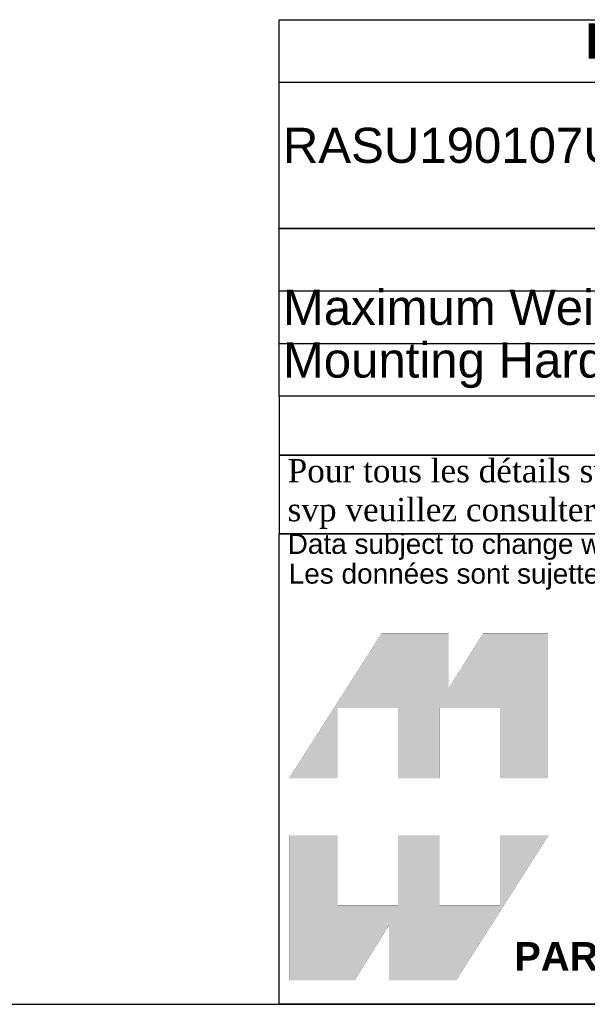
# Model space of a CAD drawing. Header units: inches. Extents: x 0 to 80, y 0 to 59.8.
# Tile 3 of 12: x 58.4 to 68.1, y 0 to 16.8. Entities that reach past the tile are written whole.
import ezdxf
from ezdxf.enums import TextEntityAlignment as Align

# ---------------------------------------------------------------- set-up
doc = ezdxf.new("R2010")
doc.units = ezdxf.units.IN
doc.header["$MEASUREMENT"] = 0
doc.layers.add('Default', color=7, linetype='Continuous')
doc.styles.add('SEACAD_Arial', font='arial.ttf')
doc.styles.add('SEACAD_ArialB', font='arialbd.ttf')

# ---------------------------------------------------------------- blocks, each defined once
blk = doc.blocks.new('SE')
at = {"color": 7, "linetype": 'Continuous'}
for p, q in [((62.864, 15.747), (79.973, 15.747)), ((70.36, 15.747), (70.36, 13.247))]:
    blk.add_line(p, q, dxfattribs=at)
blk.add_lwpolyline([(62.864, 13.247), (62.864, 16.812), (79.973, 16.812), (79.973, 13.247), (62.864, 13.247)], dxfattribs=at)
for s, style, p in [('PART NUMBERS', 'SEACAD_ArialB', (68.091, 16.749)), ('PAINTED BLACK', 'SEACAD_Arial', (70.423, 15.436)), ('RASU190107UBK1', 'SEACAD_Arial', (62.927, 14.967)), ('TEXTURED', 'SEACAD_Arial', (70.423, 14.497))]:
    blk.add_text(s, height=0.6, dxfattribs=dict(at, style=style)).set_placement(p, align=Align.TOP_LEFT)
blk = doc.blocks.new('SE1')
at = {"color": 7, "linetype": 'Continuous'}
for p, q in [((62.864, 12.182), (80.003, 12.182)), ((62.864, 11.282), (80.003, 11.282))]:
    blk.add_line(p, q, dxfattribs=at)
blk.add_lwpolyline([(62.864, 10.382), (62.864, 13.247), (80.003, 13.247), (80.003, 10.382), (62.864, 10.382)], dxfattribs=at)
for s, style, p in [('NOTES', 'SEACAD_ArialB', (70.013, 13.184)), ('Maximum Weight 40lb', 'SEACAD_Arial', (62.927, 12.201)), ('Mounting Hardware not Supplied with Shelf', 'SEACAD_Arial', (62.927, 11.301))]:
    blk.add_text(s, height=0.6, dxfattribs=dict(at, style=style)).set_placement(p, align=Align.TOP_LEFT)
blk = doc.blocks.new('Block1')
at = {"layer": 'Default', "linetype": 'Continuous'}
for points in [[(-0.0026, 0.7074), (0.1678, 0.7074), (0.1678, 0.9533), (0.3791, 0.9533), (0.3791, 0.7074), (0.5228, 0.7074), (0.5228, 0.9533), (0.7357, 0.9533), (0.7357, 0.7074), (0.9035, 0.7074), (0.9035, 1.2145), (0.6765, 1.2145), (0.5564, 1.0231), (0.5564, 1.2145), (0.3209, 1.2145)], [(0.9056, 0.5076), (0.7357, 0.5076), (0.7357, 0.2617), (0.5244, 0.2617), (0.5244, 0.5076), (0.3791, 0.5076), (0.3791, 0.2617), (0.1678, 0.2617), (0.1678, 0.5076), (0, 0.5076), (0, 0), (0.2271, 0), (0.3471, 0.1914), (0.3471, 0), (0.5826, 0)]]:
    blk.add_hatch(color=7, dxfattribs=at).paths.add_polyline_path(points)
at = {"layer": 'Default', "color": 7, "linetype": 'Continuous', "const_width": 0.00035}
for points in [[(-0.0026, 0.7074), (0.3209, 1.2145), (0.5564, 1.2145), (0.5564, 1.0231), (0.6765, 1.2145), (0.9035, 1.2145), (0.9035, 0.7074), (0.7357, 0.7074), (0.7357, 0.9533), (0.5228, 0.9533), (0.5228, 0.7074), (0.3791, 0.7074), (0.3791, 0.9533), (0.1678, 0.9533), (0.1678, 0.7074), (-0.0026, 0.7074)], [(0.9056, 0.5076), (0.5826, 0), (0.3471, 0), (0.3471, 0.1914), (0.2271, 0), (0, 0), (0, 0.5076), (0.1678, 0.5076), (0.1678, 0.2617), (0.3791, 0.2617), (0.3791, 0.5076), (0.5244, 0.5076), (0.5244, 0.2617), (0.7357, 0.2617), (0.7357, 0.5076), (0.9056, 0.5076)]]:
    blk.add_lwpolyline(points, close=True, dxfattribs=at)
blk = doc.blocks.new('Block13')
at = {"layer": 'Default', "color": 7, "linetype": 'Continuous'}
for p, q in [((0, 0), (0, 1.6479)), ((0, 1.6479), (3.5155, 1.6479)), ((3.5155, 0), (0, 0))]:
    blk.add_line(p, q, dxfattribs=at)
at = {"layer": 'Default', "color": 7}
blk.add_blockref('Block1', (0.0371, 0.0841), dxfattribs=at)
at = {"layer": 'Default', "attachment_point": 1}
for s, insert, char_height, width in [('{\\fArial|b0||i0||c0|p34;\\C7;\\H7.e-002;\\W1.;\\T1.;Data subject to change without notice. Isometric drawing not to scale.}', (0.0298, 1.6475), 0.07, 3.486391), ('{\\fArial|b0||i0||c0|p34;\\C7;\\H7.e-002;\\W1.;\\T1.;Les données sont sujettes à changement sans préavis.}', (0.0334, 1.5433), 0.07, 3.235631), ('{\\fArial|b1||i0||c0|p34;\\C7;\\H0.1;\\W1.;PART NO. \\P}', (0.8225, 0.2179), 0.1, 0.655523)]:
    blk.add_mtext(s, dxfattribs=dict(at, insert=insert, char_height=char_height, width=width))
blk = doc.blocks.new('Block11')
at = {"layer": 'Default', "color": 7}
blk.add_blockref('Block13', (0, 0), dxfattribs=at)
blk = doc.blocks.new('Block10')
at = {"layer": 'Default', "color": 7}
blk.add_blockref('Block11', (0, 0), dxfattribs=at)
blk = doc.blocks.new('Block2')
at = {"layer": 'Default', "color": 7, "linetype": 'Continuous'}
blk.add_line((-52.744, 0), (-0.012, 0), dxfattribs=at)
at = {"layer": 'Default', "color": 7, "xscale": 15, "yscale": 15, "zscale": 15}
blk.add_blockref('Block10', (-52.744, 0), dxfattribs=at)
blk = doc.blocks.new('Block222')
at = {"layer": 'Default', "color": 7}
blk.add_blockref('Block2', (106.578, -49.503), dxfattribs=at)

msp = doc.modelspace()

# ---------------------------------------------------------------- linework, layer by layer
at = {"layer": 'Default', "color": 7, "linetype": 'Continuous'}
msp.add_line((0, 0), (80, 0), dxfattribs=at)
for points in [[(62.864, 10.382), (62.864, 9.379), (80, 9.379), (80, 10.382), (62.864, 10.382)], [(62.864, 9.378), (62.864, 8.037), (79.994, 8.037), (79.994, 9.378), (62.864, 9.378)]]:
    msp.add_lwpolyline(points, dxfattribs=at)

# ---------------------------------------------------------------- block references
for name in ['SE', 'SE1']:
    msp.add_blockref(name, (0, 0))
at = {"layer": 'Default', "color": 7, "xscale": 0.325, "yscale": 0.325, "zscale": 0.325}
msp.add_blockref('Block222', (45.368, 16.089), dxfattribs=at)

# ---------------------------------------------------------------- texts
at = {"layer": 'Default', "insert": (62.857, 8.714), "char_height": 0.3985, "width": 17.30113, "attachment_point": 4}
msp.add_mtext('{\\fTimes New Roman|b0||i0||c0|p34;\\C7;\\H0.3985;\\W1.; Pour tous les détails sur nos produits, \\P}{\\fTimes New Roman|b0||i0||c0|p34;\\C7;\\H0.3985;\\W1.; svp veuillez consulter notre site www.hammondmfg.com                      }', dxfattribs=at)

doc.saveas('drawing.dxf')
